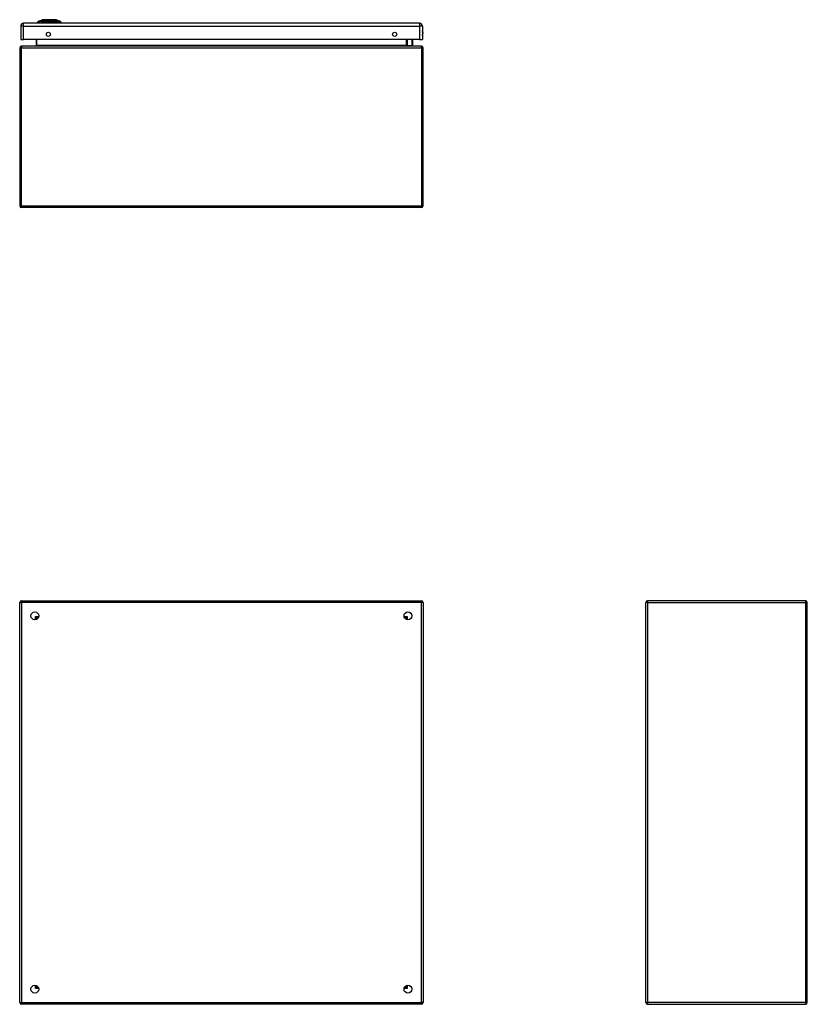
# Model space of a CAD drawing. Header units: inches. Extents: x 10 to 135, y 9 to 88.
# Tile 2 of 9: x 10 to 49, y 39 to 88. Entities that reach past the tile are written whole.
import ezdxf

# ---------------------------------------------------------------- set-up
doc = ezdxf.new("R2010")
doc.units = ezdxf.units.IN
doc.header["$MEASUREMENT"] = 0
doc.layers.add('Visible Edges(ANSI)', color=7, linetype='Continuous', lineweight=25)
doc.layers.add('Visible Tangent Edges(ANSI)', color=7, linetype='Continuous', lineweight=25)

msp = doc.modelspace()

# ---------------------------------------------------------------- linework, layer by layer
at = {"layer": 'Visible Edges(ANSI)'}
for p, q in [((11.341, 87.814), (11.515, 87.882)), ((11.579, 87.887), (12.165, 87.887)), ((12.229, 87.882), (12.403, 87.814)), ((10.448, 87.566), (10.448, 86.912)), ((30.22, 87.712), (10.594, 87.712)), ((11.349, 87.728), (11.281, 87.728)), ((11.349, 87.728), (11.46, 87.728)), ((12.284, 87.728), (11.46, 87.728)), ((11.472, 87.724), (11.472, 87.712)), ((12.256, 87.712), (12.256, 87.724)), ((12.284, 87.728), (12.394, 87.728)), ((12.462, 87.728), (12.394, 87.728)), ((30.366, 87.566), (30.366, 86.912)), ((10.448, 86.912), (10.594, 86.912)), ((30.22, 86.912), (10.594, 86.912)), ((11.211, 86.912), (11.211, 86.608)), ((29.584, 86.608), (29.584, 86.912)), ((29.868, 86.912), (29.879, 86.855)), ((29.88, 86.851), (29.88, 86.627)), ((30.22, 86.912), (30.366, 86.912)), ((10.398, 86.493), (10.398, 78.661)), ((30.314, 86.577), (10.482, 86.577)), ((29.63, 86.613), (29.59, 86.653)), ((29.644, 86.607), (29.86, 86.607)), ((30.398, 78.661), (30.398, 86.493)), ((30.314, 78.577), (10.482, 78.577)), ((10.482, 59.097), (30.314, 59.097)), ((49.364, 59.097), (41.532, 59.097)), ((10.398, 39.181), (10.398, 59.013)), ((30.398, 59.013), (30.398, 39.181)), ((41.448, 39.181), (41.448, 59.013)), ((49.448, 39.181), (49.448, 59.013)), ((11.264, 58.2), (11.264, 58.19)), ((11.304, 58.231), (11.295, 58.231)), ((29.5, 58.231), (29.491, 58.231)), ((29.531, 58.2), (29.531, 58.19)), ((11.264, 40.004), (11.264, 39.994)), ((11.295, 39.963), (11.304, 39.963)), ((29.491, 39.963), (29.5, 39.963)), ((29.531, 40.004), (29.531, 39.994)), ((30.314, 39.097), (10.482, 39.097)), ((41.532, 39.097), (49.364, 39.097))]:
    msp.add_line(p, q, dxfattribs=at)
at = {"layer": 'Visible Edges(ANSI)', "flags": 128}
msp.add_lwpolyline([(12.227, 87.882), (12.227, 87.882), (12.225, 87.882), (12.223, 87.882), (12.22, 87.882), (12.216, 87.882), (12.212, 87.883), (12.206, 87.883), (12.2, 87.883), (12.193, 87.883), (12.185, 87.883), (12.176, 87.883), (12.167, 87.883), (12.157, 87.883), (12.146, 87.883), (12.135, 87.883), (12.123, 87.883), (12.111, 87.883), (12.097, 87.883), (12.084, 87.883), (12.069, 87.883), (12.055, 87.883), (12.04, 87.883), (12.024, 87.883), (12.008, 87.883), (11.992, 87.883), (11.975, 87.883), (11.958, 87.882), (11.941, 87.882), (11.924, 87.882), (11.907, 87.882), (11.889, 87.882), (11.872, 87.882), (11.854, 87.882), (11.837, 87.882), (11.82, 87.882), (11.802, 87.882), (11.785, 87.882), (11.769, 87.883), (11.752, 87.883), (11.736, 87.883), (11.72, 87.883), (11.704, 87.883), (11.689, 87.883), (11.674, 87.883), (11.66, 87.883), (11.646, 87.883), (11.633, 87.883), (11.62, 87.883), (11.608, 87.883), (11.597, 87.883), (11.586, 87.883), (11.576, 87.883), (11.567, 87.883), (11.559, 87.883), (11.551, 87.883), (11.544, 87.883), (11.537, 87.883), (11.532, 87.883), (11.527, 87.882), (11.524, 87.882), (11.521, 87.882), (11.518, 87.882), (11.517, 87.882), (11.517, 87.882)], dxfattribs=at)
at = {"layer": 'Visible Edges(ANSI)'}
for centre, radius in [((11.823, 87.162), 0.102), ((28.991, 87.162), 0.102), ((11.148, 58.347), 0.195), ((29.648, 58.347), 0.195), ((11.148, 39.847), 0.195), ((29.648, 39.847), 0.195)]:
    msp.add_circle(centre, radius, dxfattribs=at)
for centre, radius, start, end in [((11.517, 87.878), 0.00492, 90.2088, 111.2505), ((11.579, 87.876), 0.0118, 90, 143.3493), ((12.165, 87.876), 0.0118, 36.6507, 90), ((12.227, 87.878), 0.00492, 68.7495, 89.7912), ((10.594, 87.566), 0.146, 90, 180), ((11.398, 87.711), 0.118, 119.7291, 172.0587), ((11.345, 87.805), 0.00984, 111.2505, 119.7291), ((11.453, 87.724), 0.0197, 0, 11.537), ((12.275, 87.724), 0.0197, 168.463, 180), ((12.399, 87.805), 0.00984, 60.2709, 68.7495), ((12.345, 87.711), 0.118, 7.9413, 60.2709), ((30.22, 87.566), 0.146, 0, 90), ((29.86, 86.851), 0.0197, 0, 10.9409), ((30.213, 87.22), 0.188, 324.6864, 35.3136), ((10.482, 86.493), 0.084, 90, 180), ((11.18, 86.608), 0.031, 270, 0), ((29.604, 86.667), 0.0197, 180, 225), ((29.615, 86.608), 0.031, 180, 270), ((29.644, 86.627), 0.0197, 225, 270), ((29.86, 86.627), 0.0197, 270, 0), ((30.314, 86.493), 0.084, 0, 90), ((10.482, 78.661), 0.084, 180, 270), ((30.314, 78.661), 0.084, 270, 0), ((10.482, 59.013), 0.084, 90, 180), ((30.314, 59.013), 0.084, 0, 90), ((41.532, 59.013), 0.084, 90, 180), ((49.364, 59.013), 0.084, 0, 90), ((11.295, 58.2), 0.031, 90, 180), ((29.5, 58.2), 0.031, 0, 90), ((11.295, 39.994), 0.031, 180, 270), ((29.5, 39.994), 0.031, 270, 0), ((10.482, 39.181), 0.084, 180, 270), ((30.314, 39.181), 0.084, 270, 0), ((41.532, 39.181), 0.084, 180, 270), ((49.364, 39.181), 0.084, 270, 0)]:
    msp.add_arc(centre, radius, start, end, dxfattribs=at)
at = {"layer": 'Visible Tangent Edges(ANSI)'}
for p, q in [((11.341, 87.814), (11.515, 87.882)), ((10.594, 87.566), (10.448, 87.566)), ((10.594, 87.566), (10.594, 87.712)), ((10.594, 86.912), (10.594, 87.566)), ((10.594, 87.566), (30.22, 87.566)), ((11.406, 87.815), (11.406, 87.815)), ((12.255, 87.724), (11.472, 87.724)), ((11.48, 87.815), (11.48, 87.815)), ((12.256, 87.724), (12.255, 87.724)), ((12.255, 87.724), (12.255, 87.712)), ((12.264, 87.815), (12.264, 87.815)), ((12.338, 87.815), (12.337, 87.815)), ((30.22, 87.712), (30.22, 87.566)), ((30.22, 87.566), (30.22, 86.912)), ((30.366, 87.566), (30.22, 87.566)), ((11.242, 86.608), (11.242, 86.912)), ((29.553, 86.912), (29.553, 86.608)), ((29.604, 86.912), (29.604, 86.649)), ((29.86, 86.841), (29.847, 86.912)), ((10.398, 86.493), (10.482, 86.493)), ((10.482, 86.577), (10.482, 86.493)), ((10.482, 86.493), (30.314, 86.493)), ((10.482, 78.661), (10.482, 86.493)), ((11.242, 86.608), (11.211, 86.608)), ((29.553, 86.608), (11.242, 86.608)), ((29.553, 86.608), (29.584, 86.608)), ((29.604, 86.649), (29.644, 86.607)), ((29.86, 86.607), (29.86, 86.841)), ((30.314, 86.493), (30.314, 86.577)), ((30.314, 86.493), (30.398, 86.493)), ((30.314, 86.493), (30.314, 78.661)), ((10.398, 78.661), (10.482, 78.661)), ((10.482, 78.661), (10.482, 78.577)), ((10.482, 78.661), (30.314, 78.661)), ((30.314, 78.661), (30.314, 78.577)), ((30.314, 78.661), (30.398, 78.661)), ((10.482, 59.097), (10.482, 59.013)), ((30.314, 59.097), (30.314, 59.013)), ((41.532, 59.097), (41.532, 59.013)), ((49.364, 59.097), (49.364, 59.013)), ((10.398, 59.013), (10.482, 59.013)), ((30.314, 59.013), (10.482, 59.013)), ((10.482, 59.013), (10.482, 39.181)), ((30.398, 59.013), (30.314, 59.013)), ((30.314, 39.181), (30.314, 59.013)), ((41.532, 59.013), (41.448, 59.013)), ((41.532, 59.013), (49.364, 59.013)), ((41.532, 59.013), (41.532, 39.181)), ((49.364, 59.013), (49.364, 39.181)), ((49.448, 59.013), (49.364, 59.013)), ((11.18, 58.315), (11.295, 58.231)), ((11.264, 58.2), (11.18, 58.315)), ((11.18, 58.315), (11.34, 58.315)), ((11.18, 58.155), (11.18, 58.315)), ((29.455, 58.315), (29.615, 58.315)), ((29.5, 58.231), (29.615, 58.315)), ((29.615, 58.315), (29.531, 58.2)), ((29.615, 58.315), (29.615, 58.155)), ((11.18, 39.879), (11.18, 40.039)), ((29.615, 40.039), (29.615, 39.879)), ((11.18, 39.879), (11.264, 39.994)), ((11.295, 39.963), (11.18, 39.879)), ((11.34, 39.879), (11.18, 39.879)), ((29.615, 39.879), (29.455, 39.879)), ((29.615, 39.879), (29.5, 39.963)), ((29.531, 39.994), (29.615, 39.879)), ((10.398, 39.181), (10.482, 39.181)), ((10.482, 39.097), (10.482, 39.181)), ((10.482, 39.181), (30.314, 39.181)), ((30.398, 39.181), (30.314, 39.181)), ((30.314, 39.097), (30.314, 39.181)), ((41.532, 39.181), (41.448, 39.181)), ((49.364, 39.181), (41.532, 39.181)), ((41.532, 39.181), (41.532, 39.097)), ((49.364, 39.181), (49.364, 39.097)), ((49.364, 39.181), (49.448, 39.181))]:
    msp.add_line(p, q, dxfattribs=at)
at = {"layer": 'Visible Tangent Edges(ANSI)', "flags": 128}
for points in [[(11.515, 87.882), (11.515, 87.882), (11.516, 87.882), (11.516, 87.882), (11.517, 87.882), (11.519, 87.882), (11.52, 87.882), (11.522, 87.882), (11.525, 87.882), (11.527, 87.882), (11.53, 87.882), (11.533, 87.882), (11.536, 87.882), (11.54, 87.882), (11.544, 87.882), (11.548, 87.882), (11.552, 87.882), (11.557, 87.882), (11.562, 87.882), (11.567, 87.882), (11.573, 87.882), (11.579, 87.882), (11.585, 87.882), (11.591, 87.882), (11.597, 87.882)], [(11.597, 87.882), (11.599, 87.882), (11.601, 87.882), (11.603, 87.883), (11.605, 87.883), (11.606, 87.883), (11.608, 87.883), (11.61, 87.883), (11.612, 87.883), (11.614, 87.883), (11.616, 87.883), (11.618, 87.883), (11.62, 87.883), (11.622, 87.883), (11.624, 87.883), (11.626, 87.883), (11.628, 87.883), (11.63, 87.883), (11.632, 87.883), (11.634, 87.883), (11.636, 87.883), (11.638, 87.883), (11.64, 87.882), (11.642, 87.882), (11.644, 87.882)], [(11.644, 87.882), (11.66, 87.882), (11.677, 87.882), (11.695, 87.882), (11.713, 87.882), (11.732, 87.882), (11.751, 87.882), (11.77, 87.882), (11.79, 87.882), (11.81, 87.882), (11.831, 87.882), (11.851, 87.882), (11.872, 87.882), (11.893, 87.882), (11.913, 87.882), (11.934, 87.882), (11.954, 87.882), (11.974, 87.882), (11.993, 87.882), (12.012, 87.882), (12.031, 87.882), (12.049, 87.882), (12.067, 87.882), (12.083, 87.882), (12.099, 87.882)], [(12.099, 87.882), (12.102, 87.882), (12.104, 87.882), (12.106, 87.883), (12.108, 87.883), (12.11, 87.883), (12.112, 87.883), (12.114, 87.883), (12.116, 87.883), (12.118, 87.883), (12.12, 87.883), (12.122, 87.883), (12.124, 87.883), (12.126, 87.883), (12.128, 87.883), (12.13, 87.883), (12.132, 87.883), (12.134, 87.883), (12.136, 87.883), (12.137, 87.883), (12.139, 87.883), (12.141, 87.883), (12.143, 87.882), (12.145, 87.882), (12.147, 87.882)], [(12.147, 87.882), (12.153, 87.882), (12.159, 87.882), (12.165, 87.882), (12.171, 87.882), (12.176, 87.882), (12.182, 87.882), (12.187, 87.882), (12.191, 87.882), (12.196, 87.882), (12.2, 87.882), (12.204, 87.882), (12.208, 87.882), (12.211, 87.882), (12.214, 87.882), (12.217, 87.882), (12.219, 87.882), (12.222, 87.882), (12.223, 87.882), (12.225, 87.882), (12.226, 87.882), (12.227, 87.882), (12.228, 87.882), (12.229, 87.882), (12.229, 87.882)], [(11.34, 87.814), (11.34, 87.814), (11.34, 87.814), (11.341, 87.814), (11.342, 87.814), (11.343, 87.814), (11.344, 87.814), (11.345, 87.814), (11.347, 87.814), (11.349, 87.814), (11.351, 87.814), (11.353, 87.814), (11.356, 87.814), (11.359, 87.814), (11.362, 87.814), (11.365, 87.814), (11.369, 87.814), (11.372, 87.814), (11.376, 87.814), (11.38, 87.814), (11.385, 87.814), (11.389, 87.814), (11.394, 87.814), (11.399, 87.814), (11.404, 87.814)], [(11.406, 87.815), (11.401, 87.815), (11.396, 87.815), (11.391, 87.815), (11.387, 87.815), (11.382, 87.815), (11.378, 87.815), (11.374, 87.814), (11.37, 87.814), (11.367, 87.814), (11.363, 87.814), (11.36, 87.814), (11.358, 87.814), (11.355, 87.814), (11.353, 87.814), (11.35, 87.814), (11.348, 87.814), (11.347, 87.814), (11.345, 87.814), (11.344, 87.814), (11.343, 87.814), (11.342, 87.814), (11.342, 87.814), (11.341, 87.814), (11.341, 87.814)], [(11.404, 87.814), (11.406, 87.814), (11.408, 87.814), (11.409, 87.814), (11.411, 87.814), (11.414, 87.814), (11.416, 87.814), (11.418, 87.814), (11.421, 87.814), (11.424, 87.814), (11.427, 87.814), (11.43, 87.814), (11.433, 87.814), (11.436, 87.814), (11.439, 87.814), (11.443, 87.814), (11.447, 87.814), (11.45, 87.814), (11.454, 87.814), (11.458, 87.814), (11.462, 87.814), (11.466, 87.814), (11.47, 87.814), (11.475, 87.814), (11.479, 87.814)], [(11.48, 87.815), (11.475, 87.815), (11.471, 87.815), (11.467, 87.815), (11.463, 87.815), (11.459, 87.815), (11.455, 87.815), (11.452, 87.815), (11.448, 87.815), (11.445, 87.815), (11.441, 87.815), (11.438, 87.815), (11.435, 87.815), (11.431, 87.815), (11.428, 87.815), (11.426, 87.815), (11.423, 87.815), (11.42, 87.815), (11.418, 87.815), (11.416, 87.815), (11.413, 87.815), (11.411, 87.815), (11.41, 87.815), (11.408, 87.815), (11.406, 87.815)], [(11.479, 87.814), (11.51, 87.814), (11.543, 87.814), (11.575, 87.814), (11.607, 87.814), (11.64, 87.814), (11.673, 87.814), (11.706, 87.814), (11.739, 87.814), (11.773, 87.814), (11.806, 87.814), (11.839, 87.814), (11.873, 87.814), (11.906, 87.814), (11.939, 87.814), (11.972, 87.814), (12.006, 87.814), (12.039, 87.814), (12.072, 87.814), (12.104, 87.814), (12.137, 87.814), (12.169, 87.814), (12.201, 87.814), (12.233, 87.814), (12.265, 87.814)], [(12.264, 87.815), (12.232, 87.815), (12.201, 87.815), (12.168, 87.815), (12.136, 87.814), (12.104, 87.814), (12.071, 87.814), (12.038, 87.814), (12.005, 87.814), (11.972, 87.814), (11.939, 87.814), (11.906, 87.814), (11.873, 87.814), (11.839, 87.814), (11.806, 87.814), (11.773, 87.814), (11.74, 87.814), (11.707, 87.814), (11.674, 87.814), (11.641, 87.814), (11.608, 87.814), (11.576, 87.815), (11.543, 87.815), (11.512, 87.815), (11.48, 87.815)], [(12.337, 87.815), (12.336, 87.815), (12.334, 87.815), (12.332, 87.815), (12.33, 87.815), (12.328, 87.815), (12.326, 87.815), (12.323, 87.815), (12.321, 87.815), (12.318, 87.815), (12.315, 87.815), (12.312, 87.815), (12.309, 87.815), (12.306, 87.815), (12.303, 87.815), (12.299, 87.815), (12.296, 87.815), (12.292, 87.815), (12.288, 87.815), (12.285, 87.815), (12.281, 87.815), (12.277, 87.815), (12.273, 87.815), (12.269, 87.815), (12.264, 87.815)], [(12.265, 87.814), (12.269, 87.814), (12.274, 87.814), (12.278, 87.814), (12.282, 87.814), (12.286, 87.814), (12.29, 87.814), (12.293, 87.814), (12.297, 87.814), (12.301, 87.814), (12.304, 87.814), (12.308, 87.814), (12.311, 87.814), (12.314, 87.814), (12.317, 87.814), (12.32, 87.814), (12.323, 87.814), (12.325, 87.814), (12.328, 87.814), (12.33, 87.814), (12.332, 87.814), (12.334, 87.814), (12.336, 87.814), (12.338, 87.814), (12.339, 87.814)], [(12.403, 87.814), (12.403, 87.814), (12.402, 87.814), (12.402, 87.814), (12.401, 87.814), (12.4, 87.814), (12.399, 87.814), (12.397, 87.814), (12.395, 87.814), (12.394, 87.814), (12.391, 87.814), (12.389, 87.814), (12.386, 87.814), (12.383, 87.814), (12.38, 87.814), (12.377, 87.814), (12.374, 87.814), (12.37, 87.814), (12.366, 87.815), (12.362, 87.815), (12.357, 87.815), (12.353, 87.815), (12.348, 87.815), (12.343, 87.815), (12.338, 87.815)], [(12.339, 87.814), (12.345, 87.814), (12.35, 87.814), (12.354, 87.814), (12.359, 87.814), (12.363, 87.814), (12.368, 87.814), (12.372, 87.814), (12.375, 87.814), (12.379, 87.814), (12.382, 87.814), (12.385, 87.814), (12.388, 87.814), (12.39, 87.814), (12.393, 87.814), (12.395, 87.814), (12.397, 87.814), (12.399, 87.814), (12.4, 87.814), (12.401, 87.814), (12.402, 87.814), (12.403, 87.814), (12.404, 87.814), (12.404, 87.814), (12.404, 87.814)]]:
    msp.add_lwpolyline(points, dxfattribs=at)
at = {"layer": 'Visible Tangent Edges(ANSI)'}
for centre, radius, start, end in [((11.517, 87.878), 0.00492, 90.2088, 111.2505), ((30.213, 87.22), 0.168, 335.7439, 24.2561)]:
    msp.add_arc(centre, radius, start, end, dxfattribs=at)
for centre, major_axis, ratio, start_param, end_param in [((11.579, 87.876), (0, 0.0118), 0.97182, 0, 0.931061), ((12.165, 87.876), (0, 0.0118), 0.97182, 5.352125, 6.283185), ((11.46, 87.711), (0, 0.118), 0.946806, 0.522838, 1.432195), ((11.409, 87.805), (0.00009, 0.00984), 0.948405, 0.290838, 0.531485), ((11.498, 87.711), (0, 0.118), 0.321806, 0.522838, 1.432195), ((11.48, 87.805), (-0.00003, 0.00984), 0.317047, 0.281217, 0.521863), ((12.274, 87.724), (0, 0.0197), 0.959551, 1.369438, 1.570796), ((12.263, 87.805), (0.00003, 0.00984), 0.317047, 5.761322, 6.001968), ((12.246, 87.711), (0, 0.118), 0.321806, 4.850991, 5.760348), ((12.335, 87.805), (-0.00009, 0.00984), 0.948405, 5.751701, 5.992347), ((12.284, 87.711), (0, -0.118), 0.946806, 1.709398, 2.618755), ((29.86, 86.851), (0.0193, 0.0037), 0.526442, 4.610972, 6.283185), ((29.86, 86.851), (0.0197, 0), 0.533433, 4.712389, 6.283185), ((11.18, 86.608), (0.062, 0), 0.5, 4.712389, 6.283185), ((29.615, 86.608), (-0.062, 0), 0.5, 0, 1.570796), ((29.604, 86.667), (-0.0197, 0), 0.91745, 0, 1.570796), ((29.604, 86.667), (-0.0139, -0.0139), 0.852462, 0, 0.864875)]:
    msp.add_ellipse(centre, major_axis=major_axis, ratio=ratio, start_param=start_param, end_param=end_param, dxfattribs=at)

doc.saveas('drawing.dxf')
